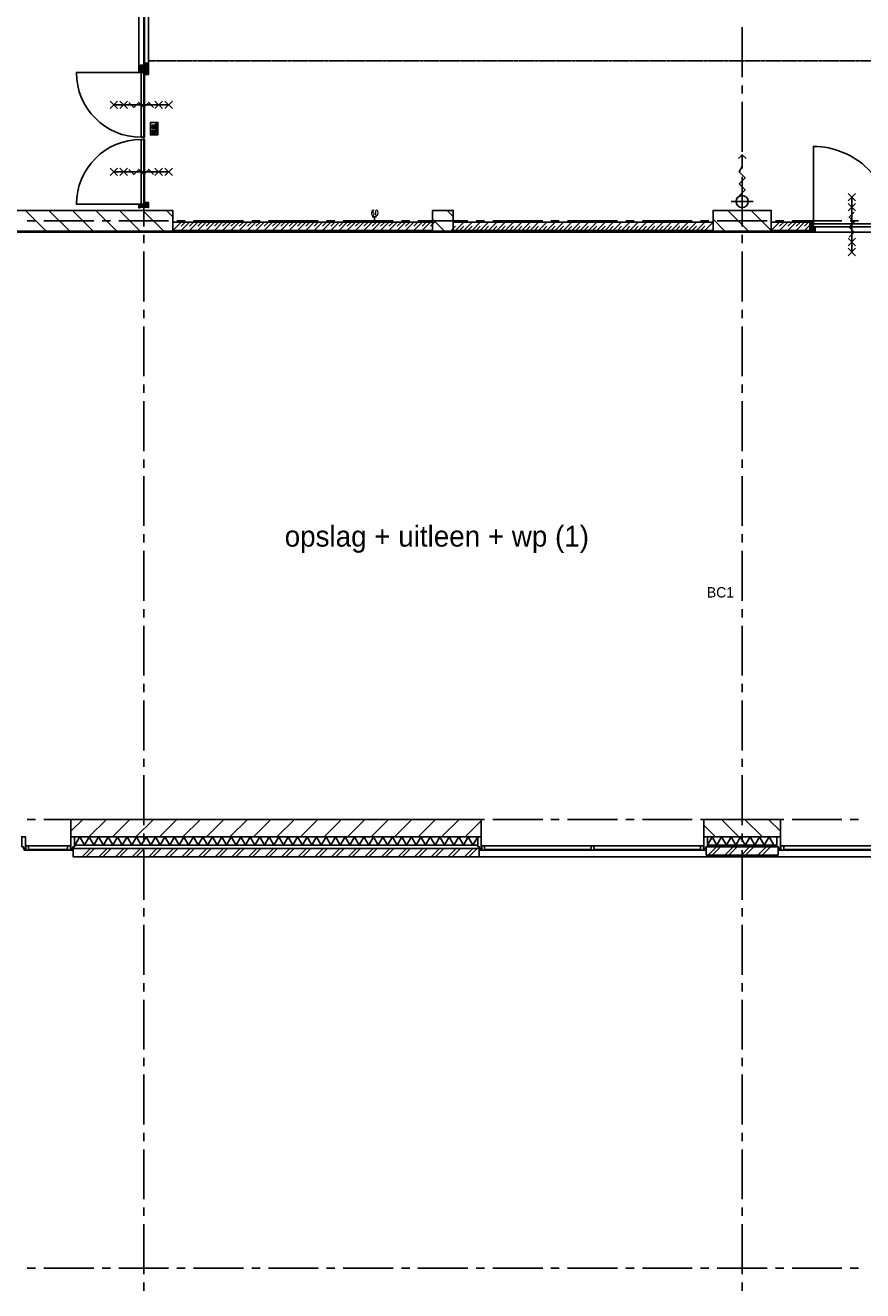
# Model space of a CAD drawing. Extents: x -66955 to 52345, y -20450 to 69550.
# Tile 4 of 94: x -49954 to -39880, y -5220 to 10002. Entities that reach past the tile are written whole.
import ezdxf
from ezdxf.enums import TextEntityAlignment as Align

# ---------------------------------------------------------------- set-up
doc = ezdxf.new("R2010")
doc.units = 0
doc.header["$MEASUREMENT"] = 0
doc.linetypes.add('DASHED', pattern=[0.75, 0.5, -0.25])
doc.linetypes.add('HIDDEN', pattern=[0.375, 0.25, -0.125])
for name, color, linetype in [('-01-', 7, 'CONTINUOUS'), ('BEGGR$--E5-', 7, 'CONTINUOUS'), ('BEGGR--21-', 7, 'CONTINUOUS'), ('BEGGR--22-', 7, 'CONTINUOUS'), ('BEGGR--31-', 7, 'CONTINUOUS'), ('BEGGR--32-', 7, 'CONTINUOUS'), ('BEGGR--E5-', 7, 'CONTINUOUS'), ('BEGGR--E6-', 7, 'CONTINUOUS'), ('STRAMIEN--E7-', 7, 'CONTINUOUS')]:
    doc.layers.add(name, color=color, linetype=linetype)
doc.styles.add('ROMANS', font='ROMANS', dxfattribs={"height": 0.2})
doc.styles.add('txt', font='TXT', dxfattribs={"height": 0.2})

# ---------------------------------------------------------------- blocks, each defined once
blk = doc.blocks.new('*O156')
at = {"layer": 'BEGGR--32-', "color": 7, "linetype": 'CONTINUOUS'}
for p, q in [((45, 285), (-45, 375)), ((45, 375), (-45, 285)), ((0, -330), (0, 330)), ((45, 165), (-45, 255)), ((45, 255), (-45, 165)), ((45, -255), (-45, -165)), ((45, -165), (-45, -255)), ((45, -375), (-45, -285)), ((45, -285), (-45, -375))]:
    blk.add_line(p, q, dxfattribs=at)
blk.add_lwpolyline([(-30, -150), (30, -90), (-30.02, -30), (30, 30), (-30, 90), (30, 150)], dxfattribs=at)
blk = doc.blocks.new('*O194')
at = {"layer": 'BEGGR--E6-', "color": 7, "linetype": 'CONTINUOUS'}
for p, q in [((-375, -45), (-285, 45)), ((-285, -45), (-375, 45)), ((-330, 0), (330, 0)), ((-255, -45), (-165, 45)), ((-165, -45), (-255, 45)), ((165, -45), (255, 45)), ((255, -45), (165, 45)), ((285, -45), (375, 45)), ((375, -45), (285, 45))]:
    blk.add_line(p, q, dxfattribs=at)
blk.add_lwpolyline([(-150, 30), (-90, -30), (-30, 30.02), (30, -30), (90, 30), (150, -30)], dxfattribs=at)
blk = doc.blocks.new('*O195')
at = {"layer": 'BEGGR--E6-', "color": 7, "linetype": 'CONTINUOUS'}
for p, q in [((-375, -45), (-285, 45)), ((-285, -45), (-375, 45)), ((-330, 0), (330, 0)), ((-255, -45), (-165, 45)), ((-165, -45), (-255, 45)), ((165, -45), (255, 45)), ((255, -45), (165, 45)), ((285, -45), (375, 45)), ((375, -45), (285, 45))]:
    blk.add_line(p, q, dxfattribs=at)
blk.add_lwpolyline([(-150, 30), (-90, -30), (-30, 30.02), (30, -30), (90, 30), (150, -30)], dxfattribs=at)
blk = doc.blocks.new('*O196')
at = {"layer": 'BEGGR--E6-', "color": 7, "linetype": 'CONTINUOUS'}
for points in [[(45, -75), (45, 75), (-45, 75), (-45, -74.99)], [(-26.74, 6.14), (3.58, 6.15), (11.97, 6.35), (18.01, 7), (21.25, 7.9), (24.32, 9.44), (27.04, 11.61), (29.2, 14.48), (30.62, 18.41), (31.08, 23.85), (30.66, 28.48), (29.36, 32.13), (27.36, 34.98), (24.73, 37.2), (21.49, 38.81), (17.59, 39.82), (11.86, 40.33), (3.13, 40.52), (-26.74, 40.52), (-26.74, 32.33), (4.72, 32.33), (14.38, 31.93), (17.06, 31.12), (19.27, 29.52), (20.77, 27.04), (21.28, 23.61), (20.74, 20.13), (19.14, 17.49), (16.7, 15.68), (13.54, 14.68), (4.04, 14.33), (-26.76, 14.33)], [(30, 48.7), (30, 56.88), (19.09, 56.88), (19.09, 48.7)], [(30, -52.77), (30, -44.59), (-7.3, -44.59), (30, -27.24), (30, -18.39), (-26.76, -18.39), (-26.74, -26.59), (11.12, -26.59), (-26.76, -44.2), (-26.76, -52.77)], [(30, -10.22), (30, -2.03), (19.09, -2.04), (19.09, -10.22)]]:
    blk.add_lwpolyline(points, close=True, dxfattribs=at)
blk = doc.blocks.new('*O197')
at = {"layer": 'BEGGR--31-', "color": 7, "linetype": 'CONTINUOUS'}
for points in [[(-1382, -53.5), (-1363, -53.5), (-1363, -75.5), (-1338, -75.5), (-1338, 66.5), (-1382, 66.5)], [(1382, -53.5), (1363, -53.5), (1363, -75.5), (1338, -75.5), (1338, 66.5), (1382, 66.5)], [(-1277, -92.5), (-1355, -92.5), (-1355, -87.5), (-1333, -87.5), (-1333, -42.5), (-1299, -42.5), (-1299, -87.5), (-1277, -87.5)], [(-1333, -83.5), (-1338, -83.5), (-1338, -53.5), (-1333, -53.5)], [(-1299, -42.5), (-1299, -87.5), (-17, -87.5), (-17, -42.5)], [(-39, -87.5), (-39, -92.5), (-1277, -92.5), (-1277, -87.5)], [(39, -92.5), (-39, -92.5), (-39, -87.5), (-17, -87.5), (-17, -42.5), (17, -42.5), (17, -87.5), (39, -87.5)], [(17, -87.5), (17, -42.5), (1299, -42.5), (1299, -87.5)], [(1277, -87.5), (1277, -92.5), (39, -92.5), (39, -87.5)], [(1277, -92.5), (1355, -92.5), (1355, -87.5), (1333, -87.5), (1333, -42.5), (1299, -42.5), (1299, -87.5), (1277, -87.5)], [(1333, -83.5), (1338, -83.5), (1338, -53.5), (1333, -53.5)]]:
    blk.add_lwpolyline(points, close=True, dxfattribs=at)
blk = doc.blocks.new('MERKHF')
at = {"layer": 'BEGGR--31-', "color": 7, "linetype": 'CONTINUOUS'}
blk.add_blockref('*O197', (-1382, -66.5), dxfattribs=at)
blk = doc.blocks.new('*O198')
at = {"layer": 'BEGGR--31-', "color": 7, "linetype": 'CONTINUOUS'}
for points in [[(-1382, -53.5), (-1363, -53.5), (-1363, -75.5), (-1338, -75.5), (-1338, 66.5), (-1382, 66.5)], [(1382, -53.5), (1363, -53.5), (1363, -75.5), (1338, -75.5), (1338, 66.5), (1382, 66.5)], [(-1277, -92.5), (-1355, -92.5), (-1355, -87.5), (-1333, -87.5), (-1333, -42.5), (-1299, -42.5), (-1299, -87.5), (-1277, -87.5)], [(-1333, -83.5), (-1338, -83.5), (-1338, -53.5), (-1333, -53.5)], [(-17, -87.5), (-17, -42.5), (-1299, -42.5), (-1299, -87.5)], [(-1277, -87.5), (-1277, -92.5), (-39, -92.5), (-39, -87.5)], [(-39, -92.5), (39, -92.5), (39, -87.5), (17, -87.5), (17, -42.5), (-17, -42.5), (-17, -87.5), (-39, -87.5)], [(1299, -42.5), (1299, -87.5), (17, -87.5), (17, -42.5)], [(39, -87.5), (39, -92.5), (1277, -92.5), (1277, -87.5)], [(1277, -92.5), (1355, -92.5), (1355, -87.5), (1333, -87.5), (1333, -42.5), (1299, -42.5), (1299, -87.5), (1277, -87.5)], [(1333, -83.5), (1338, -83.5), (1338, -53.5), (1333, -53.5)]]:
    blk.add_lwpolyline(points, close=True, dxfattribs=at)
blk = doc.blocks.new('MERKIF')
at = {"layer": 'BEGGR--31-', "color": 7, "linetype": 'CONTINUOUS'}
blk.add_blockref('*O198', (-1382, -66.5), dxfattribs=at)
blk = doc.blocks.new('*O201')
at = {"layer": 'BEGGR--31-', "color": 7, "linetype": 'CONTINUOUS'}
for points in [[(-317, -53.5), (-298, -53.5), (-298, -75.5), (-273, -75.5), (-273, 66.5), (-317, 66.5)], [(317, -53.5), (298, -53.5), (298, -75.5), (273, -75.5), (273, 66.5), (317, 66.5)], [(-212, -92.5), (-290, -92.5), (-290, -87.5), (-268, -87.5), (-268, -42.5), (-234, -42.5), (-234, -87.5), (-212, -87.5)], [(-268, -83.5), (-273, -83.5), (-273, -53.5), (-268, -53.5)], [(234, -42.5), (234, -87.5), (-234, -87.5), (-234, -42.5)], [(-212, -87.5), (-212, -92.5), (212, -92.5), (212, -87.5)], [(212, -92.5), (290, -92.5), (290, -87.5), (268, -87.5), (268, -42.5), (234, -42.5), (234, -87.5), (212, -87.5)], [(268, -83.5), (273, -83.5), (273, -53.5), (268, -53.5)]]:
    blk.add_lwpolyline(points, close=True, dxfattribs=at)
blk = doc.blocks.new('MERKOF')
at = {"layer": 'BEGGR--31-', "color": 7, "linetype": 'CONTINUOUS'}
blk.add_blockref('*O201', (-317, -66.5), dxfattribs=at)
blk = doc.blocks.new('*O205')
at = {"layer": 'BEGGR--E5-', "color": 7, "linetype": 'CONTINUOUS'}
for p, q in [((0, 347), (49, 301)), ((0, -347), (0, -83)), ((-132, -215), (132, -215))]:
    blk.add_line(p, q, dxfattribs=at)
for points in [[(-46, 301), (0, 347), (0, 208)], [(0, 208), (-36, 143), (36, 71), (-36, -1), (36, -73), (-36, -145)]]:
    blk.add_lwpolyline(points, dxfattribs=at)
blk.add_circle((0, -215), 72, dxfattribs=at)
blk = doc.blocks.new('*O293')
at = {"layer": 'BEGGR--32-', "color": 7, "linetype": 'CONTINUOUS'}
for p, q in [((348.66, 837), (319.51, 807.85)), ((334.52, 837), (319.51, 821.99)), ((320.37, 837), (319.51, 836.14)), ((319.51, 823.72), (348.23, 795)), ((319.51, 809.58), (328.09, 801)), ((320.37, 837), (362.37, 795)), ((353.8, 828), (326.8, 801)), ((334.52, 837), (376.52, 795)), ((367.94, 828), (335.51, 795.57)), ((348.66, 837), (349.51, 836.15)), ((382.08, 828), (349.08, 795)), ((357.66, 828), (415.66, 770)), ((396.23, 828), (363.23, 795)), ((371.8, 828), (429.8, 770)), ((419.37, 837), (377.37, 795)), ((385.94, 828), (433.51, 780.43)), ((433.51, 837), (386.51, 790)), ((433.51, 822.86), (386.51, 775.86)), ((386.51, 785.01), (401.52, 770)), ((386.51, 770.86), (387.37, 770)), ((433.51, 808.72), (394.79, 770)), ((400.08, 828), (433.51, 794.57)), ((405.23, 837), (403.51, 835.28)), ((405.23, 837), (433.51, 808.72)), ((433.51, 794.57), (408.94, 770)), ((419.37, 837), (433.51, 822.86)), ((433.51, 780.43), (423.08, 770)), ((319.51, -828.86), (353.37, -795)), ((319.51, -814.72), (333.23, -801)), ((334.52, -828), (319.51, -812.99)), ((329.37, -837), (319.51, -827.14)), ((348.66, -828), (321.66, -801)), ((325.52, -837), (329.51, -833.01)), ((334.52, -828), (367.52, -795)), ((335.51, -798.72), (339.23, -795)), ((362.8, -828), (335.51, -800.71)), ((376.94, -828), (343.94, -795)), ((348.66, -828), (381.66, -795)), ((391.08, -828), (358.08, -795)), ((362.8, -828), (420.8, -770)), ((405.23, -828), (372.23, -795)), ((376.94, -828), (433.51, -771.43)), ((419.37, -828), (386.37, -795)), ((386.51, -790.15), (406.66, -770)), ((386.51, -776.01), (392.52, -770)), ((433.51, -828), (386.51, -781)), ((433.51, -813.86), (389.65, -770)), ((391.08, -828), (433.51, -785.57)), ((433.51, -799.72), (403.79, -770)), ((405.23, -828), (433.51, -799.72)), ((433.51, -785.57), (417.94, -770)), ((419.37, -828), (433.51, -813.86)), ((433.51, -771.43), (432.08, -770))]:
    blk.add_line(p, q, dxfattribs=at)
for points in [[(346.51, 13, -0.41421356), (-433.49, 793), (346.51, 793), (346.51, 13)], [(346.51, -13, 0.41421356), (-433.49, -793), (346.51, -793), (346.51, -13)]]:
    blk.add_lwpolyline(points, format="xyb", dxfattribs=at)
for points in [[(433.51, 837), (433.51, 770), (386.51, 770), (386.51, 795), (335.51, 795), (335.51, 801), (319.51, 801), (319.51, 837), (349.51, 837), (349.51, 828), (403.51, 828), (403.51, 837)], [(433.51, 837), (433.51, 770), (386.51, 770), (386.51, 795), (335.51, 795), (335.51, 801), (319.51, 801), (319.51, 837), (349.51, 837), (349.51, 828), (403.51, 828), (403.51, 837)], [(384.51, 793), (384.51, 13), (346.51, 13), (346.51, 793)], [(384.51, -793), (384.51, -13), (346.51, -13), (346.51, -793)], [(433.51, -828), (433.51, -770), (386.51, -770), (386.51, -795), (335.51, -795), (335.51, -801), (319.51, -801), (319.51, -837), (329.51, -837), (329.51, -828), (403.51, -828), (403.51, -828)], [(433.51, -828), (433.51, -770), (386.51, -770), (386.51, -795), (335.51, -795), (335.51, -801), (319.51, -801), (319.51, -837), (329.51, -837), (329.51, -828), (403.51, -828), (403.51, -828)]]:
    blk.add_lwpolyline(points, close=True, dxfattribs=at)
for p in [(433.51, 837), (433.51, -828)]:
    blk.add_point(p, dxfattribs=at)
at = {"layer": 'BEGGR--32-', "color": 7, "linetype": 'CONTINUOUS', "style": 'txt'}
for p in [(357.51, 804), (357.51, -814)]:
    blk.add_text('67x114', height=10, dxfattribs=at).set_placement(p)
blk = doc.blocks.new('BI$NF')
at = {"layer": 'BEGGR--32-', "color": 7, "linetype": 'CONTINUOUS'}
blk.add_blockref('*O293', (-319.51, 837), dxfattribs=at)
blk = doc.blocks.new('*O294')
at = {"layer": 'BEGGR--32-', "color": 7, "linetype": 'CONTINUOUS'}
for p, q in [((-47.14, 1068), (-57, 1058.14)), ((-50.99, 1068), (-47, 1064.01)), ((-57, 1059.86), (-23.14, 1026)), ((-41.99, 1059), (-57, 1043.99)), ((-57, 1045.72), (-43.28, 1032)), ((-57, 1032), (-57, -1032)), ((-27.85, 1059), (-54.85, 1032)), ((-41.99, 1059), (-8.99, 1026)), ((-13.71, 1059), (-41, 1031.71)), ((-41, 1029.72), (-37.28, 1026)), ((0.43, 1059), (-32.57, 1026)), ((-27.85, 1059), (5.15, 1026)), ((14.57, 1059), (-18.43, 1026)), ((-13.71, 1059), (44.29, 1001)), ((28.72, 1059), (-4.28, 1026)), ((0.43, 1059), (57, 1002.43)), ((42.86, 1059), (9.86, 1026)), ((57, 1059), (10, 1012)), ((10, 1021.15), (30.15, 1001)), ((10, 1007.01), (16.01, 1001)), ((10, -1001), (10, 1001)), ((57, 1044.86), (13.14, 1001)), ((14.57, 1059), (57, 1016.57)), ((57, 1030.72), (27.28, 1001)), ((28.72, 1059), (57, 1030.72)), ((57, 1016.57), (41.43, 1001)), ((42.86, 1059), (57, 1044.86)), ((57, 1002.43), (55.57, 1001)), ((57, 1001), (57, -1001)), ((-57, -3.44), (-33.56, 20)), ((-57, 10.71), (-53.71, 14)), ((-24.57, -20), (-57, 12.43)), ((-53.42, -14), (-19.42, 20)), ((-10.43, -20), (-44.43, 14)), ((-41, -15.72), (-5.28, 20)), ((3.72, -20), (-36.28, 20)), ((-31.14, -20), (8.86, 20)), ((42.86, -45), (-22.14, 20)), ((-16.99, -20), (48.01, 45)), ((57, -45), (-8, 20)), ((-2.85, -20), (57, 39.85)), ((57, -30.86), (6.14, 20)), ((10, 21.14), (33.86, 45)), ((10, 35.28), (19.72, 45)), ((57, -2.57), (10, 44.43)), ((57, -16.72), (10, 30.28)), ((10, -21.29), (57, 25.71)), ((10, -35.43), (57, 11.57)), ((57, 11.57), (23.57, 45)), ((57, 25.71), (37.71, 45)), ((57, 39.85), (51.85, 45)), ((-44.71, -14), (-57, -1.71)), ((-38.71, -20), (-41, -17.71)), ((28.72, -45), (10, -26.28)), ((14.57, -45), (10, -40.43)), ((14.57, -45), (57, -2.57)), ((28.72, -45), (57, -16.72)), ((42.86, -45), (57, -30.86)), ((-57, -1054.72), (-28.28, -1026)), ((-57, -1040.58), (-48.42, -1032)), ((-27.85, -1068), (-57, -1038.85)), ((-41.99, -1068), (-57, -1052.99)), ((-56.14, -1068), (-14.14, -1026)), ((-22.71, -1059), (-49.71, -1032)), ((-41.99, -1068), (0.01, -1026)), ((-8.57, -1059), (-41, -1026.57)), ((5.57, -1059), (-27.43, -1026)), ((-18.85, -1059), (39.15, -1001)), ((19.72, -1059), (-13.28, -1026)), ((-4.71, -1059), (53.29, -1001)), ((42.86, -1068), (0.86, -1026)), ((9.43, -1059), (57, -1011.43)), ((10, -1016.01), (25.01, -1001)), ((10, -1001.86), (10.86, -1001)), ((57, -1053.86), (10, -1006.86)), ((57, -1068), (10, -1021)), ((57, -1039.72), (18.28, -1001)), ((23.57, -1059), (57, -1025.57)), ((28.72, -1068), (57, -1039.72)), ((57, -1025.57), (32.43, -1001)), ((42.86, -1068), (57, -1053.86)), ((57, -1011.43), (46.57, -1001)), ((-56.14, -1068), (-57, -1067.14)), ((-27.85, -1068), (-27, -1067.15)), ((28.72, -1068), (27, -1066.28))]:
    blk.add_line(p, q, dxfattribs=at)
for points in [[(57, 1059), (57, 1001), (10, 1001), (10, 1026), (-41, 1026), (-41, 1032), (-57, 1032), (-57, 1068), (-47, 1068), (-47, 1059), (27, 1059), (27, 1059)], [(57, 1059), (57, 1001), (10, 1001), (10, 1026), (-41, 1026), (-41, 1032), (-57, 1032), (-57, 1068), (-47, 1068), (-47, 1059), (27, 1059), (27, 1059)], [(57, -45), (57, 45), (10, 45), (10, 20), (-41, 20), (-41, 14), (-57, 14), (-57, -14), (-41, -14), (-41, -20), (10, -20), (10, -45)], [(57, -1068), (57, -1001), (10, -1001), (10, -1026), (-41, -1026), (-41, -1032), (-57, -1032), (-57, -1068), (-27, -1068), (-27, -1059), (27, -1059), (27, -1068)], [(57, -1068), (57, -1001), (10, -1001), (10, -1026), (-41, -1026), (-41, -1032), (-57, -1032), (-57, -1068), (-27, -1068), (-27, -1059), (27, -1059), (27, -1068)]]:
    blk.add_lwpolyline(points, close=True, dxfattribs=at)
for p in [(57, 1059), (57, -45), (57, -1068)]:
    blk.add_point(p, dxfattribs=at)
at = {"layer": 'BEGGR--32-', "color": 7, "linetype": 'CONTINUOUS', "style": 'txt'}
for p in [(24.99, 1045), (24.99, -1035)]:
    blk.add_text('67x114', height=10, rotation=180, dxfattribs=at).set_placement(p)
blk = doc.blocks.new('BI$NNF')
at = {"layer": 'BEGGR--32-', "color": 7, "linetype": 'CONTINUOUS'}
blk.add_blockref('*O294', (57, 1068), dxfattribs=at)
blk = doc.blocks.new('*O341')
at = {"layer": 'BEGGR--32-', "color": 7, "linetype": 'CONTINUOUS'}
for p, q in [((-42.86, 33.5), (-57, 19.36)), ((-28.72, 33.5), (-57, 5.22)), ((-57, 33.5), (-10, -13.5)), ((-23.57, 24.5), (-57, -8.93)), ((-9.43, 24.5), (-57, -23.07)), ((-57, 19.36), (-10, -27.64)), ((-57, 5.22), (-18.28, -33.5)), ((4.71, 24.5), (-53.29, -33.5)), ((-42.86, 33.5), (-0.86, -8.5)), ((18.85, 24.5), (-39.15, -33.5)), ((-28.72, 33.5), (-27, 31.78)), ((-19.72, 24.5), (13.28, -8.5)), ((-5.57, 24.5), (27.43, -8.5)), ((41.99, 33.5), (-0.01, -8.5)), ((8.57, 24.5), (41, -7.93)), ((56.14, 33.5), (14.14, -8.5)), ((22.71, 24.5), (49.71, -2.5)), ((27.85, 33.5), (27, 32.65)), ((27.85, 33.5), (57, 4.35)), ((57, 20.22), (28.28, -8.5)), ((41.99, 33.5), (57, 18.49)), ((57, 6.08), (48.42, -2.5)), ((56.14, 33.5), (57, 32.64)), ((-57, -8.93), (-32.43, -33.5)), ((-57, -23.07), (-46.57, -33.5)), ((-10, -18.49), (-25.01, -33.5)), ((-10, -32.64), (-10.86, -33.5))]:
    blk.add_line(p, q, dxfattribs=at)
blk.add_lwpolyline([(-57, 33.5), (-57, -33.5), (-10, -33.5), (-10, -8.5), (41, -8.5), (41, -2.5), (57, -2.5), (57, 33.5), (27, 33.5), (27, 24.5), (-27, 24.5), (-27, 33.5)], close=True, dxfattribs=at)
blk.add_lwpolyline([(-57, 33.5), (-57, -33.5), (-10, -33.5), (-10, -8.5), (41, -8.5), (41, -2.5), (57, -2.5), (57, 33.5), (27, 33.5), (27, 24.5), (-27, 24.5), (-27, 33.5)], close=True, dxfattribs=at)
blk.add_point((-57, 33.5), dxfattribs=at)
at = {"layer": 'BEGGR--32-', "color": 7, "linetype": 'CONTINUOUS', "extrusion": (0, 0, -1), "style": 'txt'}
blk.add_text('67x114', height=10, dxfattribs=at).set_placement((-19, 0.5))
blk = doc.blocks.new('*O342')
at = {"layer": 'BEGGR--32-', "color": 7, "linetype": 'CONTINUOUS'}
for p, q in [((-57, 23.07), (-46.57, 33.5)), ((-57, 8.93), (-32.43, 33.5)), ((-57, -5.22), (-18.28, 33.5)), ((-57, -19.36), (-10, 27.64)), ((-9.43, -24.5), (-57, 23.07)), ((-57, -33.5), (-10, 13.5)), ((-23.57, -24.5), (-57, 8.93)), ((4.71, -24.5), (-53.29, 33.5)), ((-42.86, -33.5), (-0.86, 8.5)), ((18.85, -24.5), (-39.15, 33.5)), ((-10, 18.49), (-25.01, 33.5)), ((-19.72, -24.5), (13.28, 8.5)), ((-10, 32.64), (-10.86, 33.5)), ((-5.57, -24.5), (27.43, 8.5)), ((41.99, -33.5), (-0.01, 8.5)), ((8.57, -24.5), (41, 7.93)), ((56.14, -33.5), (14.14, 8.5)), ((22.71, -24.5), (49.71, 2.5)), ((57, -20.22), (28.28, 8.5)), ((57, -6.08), (48.42, 2.5)), ((-28.72, -33.5), (-57, -5.22)), ((-42.86, -33.5), (-57, -19.36)), ((-28.72, -33.5), (-27, -31.78)), ((27.85, -33.5), (27, -32.65)), ((27.85, -33.5), (57, -4.35)), ((41.99, -33.5), (57, -18.49)), ((56.14, -33.5), (57, -32.64))]:
    blk.add_line(p, q, dxfattribs=at)
blk.add_lwpolyline([(-57, -33.5), (-57, 33.5), (-10, 33.5), (-10, 8.5), (41, 8.5), (41, 2.5), (57, 2.5), (57, -33.5), (27, -33.5), (27, -24.5), (-27, -24.5), (-27, -33.5)], close=True, dxfattribs=at)
blk.add_lwpolyline([(-57, -33.5), (-57, 33.5), (-10, 33.5), (-10, 8.5), (41, 8.5), (41, 2.5), (57, 2.5), (57, -33.5), (27, -33.5), (27, -24.5), (-27, -24.5), (-27, -33.5)], close=True, dxfattribs=at)
blk.add_point((-57, -33.5), dxfattribs=at)
at = {"layer": 'BEGGR--32-', "color": 7, "linetype": 'CONTINUOUS', "extrusion": (0, 0, -1), "style": 'txt'}
blk.add_text('67x114', height=10, dxfattribs=at).set_placement((-19, -10.5))
blk = doc.blocks.new('*O340')
at = {"layer": 'BEGGR--32-', "color": 7, "linetype": 'CONTINUOUS'}
for points in [[(-460, 943), (-460, 13), (-422, 13), (-422, 943)], [(-460, -943), (-460, -13), (-422, -13), (-422, -943)]]:
    blk.add_lwpolyline(points, close=True, dxfattribs=at)
for points in [[(-422, 13, 0.414214), (508, 943), (-422, 943), (-422, 13)], [(-422, -13, -0.414214), (508, -943), (-422, -943), (-422, -13)]]:
    blk.add_lwpolyline(points, format="xyb", dxfattribs=at)
for name, p in [('*O341', (-452, 954)), ('*O342', (-452, -954))]:
    blk.add_blockref(name, p, dxfattribs=at)
blk = doc.blocks.new('BI$DF')
at = {"layer": 'BEGGR--32-', "color": 7, "linetype": 'CONTINUOUS'}
blk.add_blockref('*O340', (508.5, -987), dxfattribs=at)

msp = doc.modelspace()

# ---------------------------------------------------------------- linework, layer by layer
at = {"layer": 'BEGGR$--E5-', "color": 1, "linetype": 'DASHED'}
msp.add_lwpolyline([(-48530, 11634.04), (-48530, 7775), (-53330, 7775)], dxfattribs=at)
at = {"layer": 'BEGGR--21-', "color": 7, "linetype": 'CONTINUOUS'}
for p, q in [((-49703.16, 7525), (-49953.16, 7775)), ((-49420.31, 7525), (-49670.31, 7775)), ((-49137.47, 7525), (-49387.47, 7775)), ((-48854.63, 7525), (-49104.63, 7775)), ((-48571.79, 7525), (-48821.79, 7775)), ((-48288.94, 7525), (-48538.94, 7775)), ((-48180, 7698.9), (-48256.1, 7775)), ((-44805, 7701), (-44879, 7775)), ((-41254, 7525), (-41504, 7775)), ((-40980, 7533.84), (-41221.16, 7775)), ((-44911.84, 7525), (-45055, 7668.16)), ((-41536.84, 7525), (-41680, 7668.16)), ((-49261.84, 450), (-49405, 306.84)), ((-48979, 450), (-49189, 240)), ((-48696.16, 450), (-48906.16, 240)), ((-48413.31, 450), (-48623.31, 240)), ((-48130.47, 450), (-48340.47, 240)), ((-47847.63, 450), (-48057.63, 240)), ((-47564.79, 450), (-47774.79, 240)), ((-47281.94, 450), (-47491.94, 240)), ((-46999.1, 450), (-47209.1, 240)), ((-46716.26, 450), (-46926.26, 240)), ((-46433.42, 450), (-46643.42, 240)), ((-46150.57, 450), (-46360.57, 240)), ((-45867.73, 450), (-46077.73, 240)), ((-45584.89, 450), (-45794.89, 240)), ((-45302.04, 450), (-45512.04, 240)), ((-45019.2, 450), (-45229.2, 240)), ((-44736.36, 450), (-44946.36, 240)), ((-44470, 433.52), (-44663.52, 240)), ((-41790, 378.31), (-41651.69, 240)), ((-41578.84, 450), (-41368.84, 240)), ((-41296, 450), (-41086, 240)), ((-41013.16, 450), (-40870, 306.84)), ((-41748, 240), (-40912, 240)), ((-41748, 140), (-41748, 240)), ((-40912, 140), (-40912, 240)), ((-44495, 0), (-9222.21, 0)), ((-41765, 120), (-40895, 120)), ((-41765, 20), (-41765, 120)), ((-41765, 20), (-40895, 20)), ((-41748, 140), (-40912, 140)), ((-41740, 20), (-41640, 120)), ((-41690, 20), (-41590, 120)), ((-41540, 20), (-41440, 120)), ((-41490, 20), (-41390, 120)), ((-41340, 20), (-41240, 120)), ((-41290, 20), (-41190, 120)), ((-41140, 20), (-41040, 120)), ((-41090, 20), (-40990, 120)), ((-40895, 20), (-40895, 120))]:
    msp.add_line(p, q, dxfattribs=at)
for points in [[(-50412, 7525), (-48180, 7525), (-48180, 7775), (-50412, 7775)], [(-45055, 7525), (-44805, 7525), (-44805, 7775), (-45055, 7775)], [(-41680, 7525), (-40980, 7525), (-40980, 7775), (-41680, 7775)], [(-49405, 450), (-44470, 450), (-44470, 240), (-49405, 240)], [(-40870, 450), (-41790, 450), (-41790, 240), (-40870, 240)]]:
    msp.add_lwpolyline(points, close=True, dxfattribs=at)
for points in [[(-41748, 140), (-41691, 240), (-41634, 140)], [(-41634, 140), (-41577, 240), (-41520, 140)], [(-41520, 140), (-41463, 240), (-41406, 140)], [(-41406, 140), (-41349, 240), (-41292, 140)], [(-41292, 140), (-41235, 240), (-41178, 140)], [(-41178, 140), (-41121, 240), (-41064, 140)], [(-41064, 140), (-41007, 240), (-40950, 140)]]:
    msp.add_lwpolyline(points, dxfattribs=at)
at = {"layer": 'BEGGR--22-', "color": 7, "linetype": 'CONTINUOUS'}
for p, q in [((-48080, 7635), (-48180, 7535)), ((-48180, 7635), (-45055, 7635)), ((-48180, 7535), (-48180, 7635)), ((-48030, 7635), (-48080, 7585)), ((-47980, 7635), (-48080, 7535)), ((-47930, 7635), (-47980, 7585)), ((-47880, 7635), (-47980, 7535)), ((-47830, 7635), (-47880, 7585)), ((-47780, 7635), (-47880, 7535)), ((-47730, 7635), (-47780, 7585)), ((-47680, 7635), (-47780, 7535)), ((-47630, 7635), (-47680, 7585)), ((-47580, 7635), (-47680, 7535)), ((-47530, 7635), (-47580, 7585)), ((-47480, 7635), (-47580, 7535)), ((-47430, 7635), (-47480, 7585)), ((-47380, 7635), (-47480, 7535)), ((-47330, 7635), (-47380, 7585)), ((-47280, 7635), (-47380, 7535)), ((-47230, 7635), (-47280, 7585)), ((-47180, 7635), (-47280, 7535)), ((-47130, 7635), (-47180, 7585)), ((-47080, 7635), (-47180, 7535)), ((-47030, 7635), (-47080, 7585)), ((-46980, 7635), (-47080, 7535)), ((-46930, 7635), (-46980, 7585)), ((-46880, 7635), (-46980, 7535)), ((-46830, 7635), (-46880, 7585)), ((-46780, 7635), (-46880, 7535)), ((-46730, 7635), (-46780, 7585)), ((-46680, 7635), (-46780, 7535)), ((-46630, 7635), (-46680, 7585)), ((-46580, 7635), (-46680, 7535)), ((-46530, 7635), (-46580, 7585)), ((-46480, 7635), (-46580, 7535)), ((-46430, 7635), (-46480, 7585)), ((-46380, 7635), (-46480, 7535)), ((-46330, 7635), (-46380, 7585)), ((-46280, 7635), (-46380, 7535)), ((-46230, 7635), (-46280, 7585)), ((-46180, 7635), (-46280, 7535)), ((-46130, 7635), (-46180, 7585)), ((-46080, 7635), (-46180, 7535)), ((-46030, 7635), (-46080, 7585)), ((-45980, 7635), (-46080, 7535)), ((-45930, 7635), (-45980, 7585)), ((-45880, 7635), (-45980, 7535)), ((-45830, 7635), (-45880, 7585)), ((-45780, 7635), (-45880, 7535)), ((-45730, 7635), (-45780, 7585)), ((-45680, 7635), (-45780, 7535)), ((-45630, 7635), (-45680, 7585)), ((-45580, 7635), (-45680, 7535)), ((-45530, 7635), (-45580, 7585)), ((-45480, 7635), (-45580, 7535)), ((-45430, 7635), (-45480, 7585)), ((-45380, 7635), (-45480, 7535)), ((-45330, 7635), (-45380, 7585)), ((-45280, 7635), (-45380, 7535)), ((-45230, 7635), (-45280, 7585)), ((-45180, 7635), (-45280, 7535)), ((-45130, 7635), (-45180, 7585)), ((-45080, 7635), (-45180, 7535)), ((-45030, 7635), (-45080, 7585)), ((-45055, 7535), (-45055, 7635)), ((-41680, 7635), (-44805, 7635)), ((-44805, 7635), (-44805, 7535)), ((-44780, 7535), (-44680, 7635)), ((-44680, 7535), (-44580, 7635)), ((-44580, 7535), (-44480, 7635)), ((-44480, 7535), (-44380, 7635)), ((-44380, 7535), (-44280, 7635)), ((-44280, 7535), (-44180, 7635)), ((-44180, 7535), (-44080, 7635)), ((-44080, 7535), (-43980, 7635)), ((-43980, 7535), (-43880, 7635)), ((-43880, 7535), (-43780, 7635)), ((-43780, 7535), (-43680, 7635)), ((-43680, 7535), (-43580, 7635)), ((-43580, 7535), (-43480, 7635)), ((-43480, 7535), (-43380, 7635)), ((-43380, 7535), (-43280, 7635)), ((-43280, 7535), (-43180, 7635)), ((-43180, 7535), (-43080, 7635)), ((-43080, 7535), (-42980, 7635)), ((-42980, 7535), (-42880, 7635)), ((-42880, 7535), (-42780, 7635)), ((-42780, 7535), (-42680, 7635)), ((-42680, 7535), (-42580, 7635)), ((-42580, 7535), (-42480, 7635)), ((-42480, 7535), (-42380, 7635)), ((-42380, 7535), (-42280, 7635)), ((-42280, 7535), (-42180, 7635)), ((-42180, 7535), (-42080, 7635)), ((-42080, 7535), (-41980, 7635)), ((-41980, 7535), (-41880, 7635)), ((-41880, 7535), (-41780, 7635)), ((-41780, 7535), (-41680, 7635)), ((-41680, 7635), (-41680, 7535)), ((-40880, 7635), (-40980, 7535)), ((-40980, 7635), (-40517, 7635)), ((-40980, 7535), (-40980, 7635)), ((-40830, 7635), (-40880, 7585)), ((-40780, 7635), (-40880, 7535)), ((-40730, 7635), (-40780, 7585)), ((-40680, 7635), (-40780, 7535)), ((-40630, 7635), (-40680, 7585)), ((-40580, 7635), (-40680, 7535)), ((-40530, 7635), (-40580, 7585)), ((-40517, 7535), (-40517, 7635)), ((-48180, 7535), (-45055, 7535)), ((-44830, 7535), (-44780, 7585)), ((-41680, 7535), (-44805, 7535)), ((-44730, 7535), (-44680, 7585)), ((-44630, 7535), (-44580, 7585)), ((-44530, 7535), (-44480, 7585)), ((-44430, 7535), (-44380, 7585)), ((-44330, 7535), (-44280, 7585)), ((-44230, 7535), (-44180, 7585)), ((-44130, 7535), (-44080, 7585)), ((-44030, 7535), (-43980, 7585)), ((-43930, 7535), (-43880, 7585)), ((-43830, 7535), (-43780, 7585)), ((-43730, 7535), (-43680, 7585)), ((-43630, 7535), (-43580, 7585)), ((-43530, 7535), (-43480, 7585)), ((-43430, 7535), (-43380, 7585)), ((-43330, 7535), (-43280, 7585)), ((-43230, 7535), (-43180, 7585)), ((-43130, 7535), (-43080, 7585)), ((-43030, 7535), (-42980, 7585)), ((-42930, 7535), (-42880, 7585)), ((-42830, 7535), (-42780, 7585)), ((-42730, 7535), (-42680, 7585)), ((-42630, 7535), (-42580, 7585)), ((-42530, 7535), (-42480, 7585)), ((-42430, 7535), (-42380, 7585)), ((-42330, 7535), (-42280, 7585)), ((-42230, 7535), (-42180, 7585)), ((-42130, 7535), (-42080, 7585)), ((-42030, 7535), (-41980, 7585)), ((-41930, 7535), (-41880, 7585)), ((-41830, 7535), (-41780, 7585)), ((-40980, 7535), (-40517, 7535)), ((-40517, 7598), (-40580, 7535)), ((-44511.94, 240), (-49362.72, 240)), ((-49362.72, 240), (-49362.72, 140)), ((-44511.94, 240), (-44511.94, 140)), ((-44495, 100), (-49380, 100)), ((-49380, 100), (-49380, 0)), ((-44495, 0), (-49380, 0)), ((-44511.94, 140), (-49362.72, 140)), ((-49170, 100), (-49270, 0)), ((-49120, 100), (-49220, 0)), ((-48970, 100), (-49070, 0)), ((-48920, 100), (-49020, 0)), ((-48770, 100), (-48870, 0)), ((-48720, 100), (-48820, 0)), ((-48570, 100), (-48670, 0)), ((-48520, 100), (-48620, 0)), ((-48370, 100), (-48470, 0)), ((-48320, 100), (-48420, 0)), ((-48170, 100), (-48270, 0)), ((-48120, 100), (-48220, 0)), ((-47970, 100), (-48070, 0)), ((-47920, 100), (-48020, 0)), ((-47770, 100), (-47870, 0)), ((-47720, 100), (-47820, 0)), ((-47570, 100), (-47670, 0)), ((-47520, 100), (-47620, 0)), ((-47370, 100), (-47470, 0)), ((-47320, 100), (-47420, 0)), ((-47170, 100), (-47270, 0)), ((-47120, 100), (-47220, 0)), ((-46970, 100), (-47070, 0)), ((-46920, 100), (-47020, 0)), ((-46770, 100), (-46870, 0)), ((-46720, 100), (-46820, 0)), ((-46570, 100), (-46670, 0)), ((-46520, 100), (-46620, 0)), ((-46370, 100), (-46470, 0)), ((-46320, 100), (-46420, 0)), ((-46170, 100), (-46270, 0)), ((-46120, 100), (-46220, 0)), ((-45970, 100), (-46070, 0)), ((-45920, 100), (-46020, 0)), ((-45770, 100), (-45870, 0)), ((-45720, 100), (-45820, 0)), ((-45570, 100), (-45670, 0)), ((-45520, 100), (-45620, 0)), ((-45370, 100), (-45470, 0)), ((-45320, 100), (-45420, 0)), ((-45170, 100), (-45270, 0)), ((-45120, 100), (-45220, 0)), ((-44970, 100), (-45070, 0)), ((-44920, 100), (-45020, 0)), ((-44770, 100), (-44870, 0)), ((-44720, 100), (-44820, 0)), ((-44570, 100), (-44670, 0)), ((-44520, 100), (-44620, 0)), ((-44495, 100), (-44495, 0))]:
    msp.add_line(p, q, dxfattribs=at)
at = {"layer": 'BEGGR--22-', "color": 7, "linetype": 'HIDDEN'}
msp.add_lwpolyline([(-369.8, 11635), (-368.29, 9574), (-48473, 9574)], dxfattribs=at)
at = {"layer": 'BEGGR--22-', "color": 7, "linetype": 'CONTINUOUS'}
for points in [[(-49299.94, 240), (-49356.94, 140), (-49362.94, 150)], [(-49185.94, 240), (-49242.94, 140), (-49299.94, 240)], [(-49071.94, 240), (-49128.94, 140), (-49185.94, 240)], [(-48957.94, 240), (-49014.94, 140), (-49071.94, 240)], [(-48843.94, 240), (-48900.94, 140), (-48957.94, 240)], [(-48729.94, 240), (-48786.94, 140), (-48843.94, 240)], [(-48615.94, 240), (-48672.94, 140), (-48729.94, 240)], [(-48501.94, 240), (-48558.94, 140), (-48615.94, 240)], [(-48387.94, 240), (-48444.94, 140), (-48501.94, 240)], [(-48273.94, 240), (-48330.94, 140), (-48387.94, 240)], [(-48159.94, 240), (-48216.94, 140), (-48273.94, 240)], [(-48045.94, 240), (-48102.94, 140), (-48159.94, 240)], [(-47931.94, 240), (-47988.94, 140), (-48045.94, 240)], [(-47817.94, 240), (-47874.94, 140), (-47931.94, 240)], [(-47703.94, 240), (-47760.94, 140), (-47817.94, 240)], [(-47589.94, 240), (-47646.94, 140), (-47703.94, 240)], [(-47475.94, 240), (-47532.94, 140), (-47589.94, 240)], [(-47361.94, 240), (-47418.94, 140), (-47475.94, 240)], [(-47247.94, 240), (-47304.94, 140), (-47361.94, 240)], [(-47133.94, 240), (-47190.94, 140), (-47247.94, 240)], [(-47019.94, 240), (-47076.94, 140), (-47133.94, 240)], [(-46905.94, 240), (-46962.94, 140), (-47019.94, 240)], [(-46791.94, 240), (-46848.94, 140), (-46905.94, 240)], [(-46677.94, 240), (-46734.94, 140), (-46791.94, 240)], [(-46563.94, 240), (-46620.94, 140), (-46677.94, 240)], [(-46449.94, 240), (-46506.94, 140), (-46563.94, 240)], [(-46335.94, 240), (-46392.94, 140), (-46449.94, 240)], [(-46221.94, 240), (-46278.94, 140), (-46335.94, 240)], [(-46107.94, 240), (-46164.94, 140), (-46221.94, 240)], [(-45993.94, 240), (-46050.94, 140), (-46107.94, 240)], [(-45879.94, 240), (-45936.94, 140), (-45993.94, 240)], [(-45765.94, 240), (-45822.94, 140), (-45879.94, 240)], [(-45651.94, 240), (-45708.94, 140), (-45765.94, 240)], [(-45537.94, 240), (-45594.94, 140), (-45651.94, 240)], [(-45423.94, 240), (-45480.94, 140), (-45537.94, 240)], [(-45309.94, 240), (-45366.94, 140), (-45423.94, 240)], [(-45195.94, 240), (-45252.94, 140), (-45309.94, 240)], [(-45081.94, 240), (-45138.94, 140), (-45195.94, 240)], [(-44967.94, 240), (-45024.94, 140), (-45081.94, 240)], [(-44853.94, 240), (-44910.94, 140), (-44967.94, 240)], [(-44739.94, 240), (-44796.94, 140), (-44853.94, 240)], [(-44625.94, 240), (-44682.94, 140), (-44739.94, 240)], [(-44511.94, 240), (-44568.94, 140), (-44625.94, 240)]]:
    msp.add_lwpolyline(points, dxfattribs=at)
at = {"layer": 'BEGGR--E5-', "color": 1, "linetype": 'CONTINUOUS'}
for p, q in [((-45780, 7700), (-45730, 7700)), ((-45755, 7650), (-45755, 7700))]:
    msp.add_line(p, q, dxfattribs=at)
at = {"layer": 'BEGGR--E5-', "color": 1, "linetype": 'DASHED'}
msp.add_lwpolyline([(-540, 450), (-540, 7765), (-1620, 7765), (-1620, 4505), (-8915, 4505), (-8915, 7515), (-30470, 7515), (-30470, 7515), (-38543, 7515), (-53330, 7515)], dxfattribs=at)
at = {"layer": 'STRAMIEN--E7-', "color": 1, "linetype": 'CONTINUOUS'}
for p, q in [((-48530, 9680), (-48530, 9980)), ((-41330, 9680), (-41330, 9980)), ((-48530, 9380), (-48530, 9680)), ((-41330, 9380), (-41330, 9680)), ((-48530, 9180), (-48530, 9280)), ((-41330, 9180), (-41330, 9280)), ((-48530, 8780), (-48530, 9080)), ((-41330, 8780), (-41330, 9080)), ((-48530, 8480), (-48530, 8780)), ((-41330, 8480), (-41330, 8780)), ((-48530, 8280), (-48530, 8380)), ((-41330, 8280), (-41330, 8380)), ((-48530, 7880), (-48530, 8180)), ((-41330, 7880), (-41330, 8180)), ((-48530, 7580), (-48530, 7880)), ((-41330, 7580), (-41330, 7880)), ((-49830, 7650), (-49930, 7650)), ((-49430, 7650), (-49730, 7650)), ((-49130, 7650), (-49430, 7650)), ((-48930, 7650), (-49030, 7650)), ((-48530, 7650), (-48830, 7650)), ((-48230, 7650), (-48530, 7650)), ((-48030, 7650), (-48130, 7650)), ((-47630, 7650), (-47930, 7650)), ((-47330, 7650), (-47630, 7650)), ((-47130, 7650), (-47230, 7650)), ((-46730, 7650), (-47030, 7650)), ((-46430, 7650), (-46730, 7650)), ((-46230, 7650), (-46330, 7650)), ((-45830, 7650), (-46130, 7650)), ((-45530, 7650), (-45830, 7650)), ((-45330, 7650), (-45430, 7650)), ((-44930, 7650), (-45230, 7650)), ((-44630, 7650), (-44930, 7650)), ((-44430, 7650), (-44530, 7650)), ((-44030, 7650), (-44330, 7650)), ((-43730, 7650), (-44030, 7650)), ((-43530, 7650), (-43630, 7650)), ((-43130, 7650), (-43430, 7650)), ((-42830, 7650), (-43130, 7650)), ((-42630, 7650), (-42730, 7650)), ((-42230, 7650), (-42530, 7650)), ((-41930, 7650), (-42230, 7650)), ((-41730, 7650), (-41830, 7650)), ((-41330, 7650), (-41630, 7650)), ((-41030, 7650), (-41330, 7650)), ((-40830, 7650), (-40930, 7650)), ((-40430, 7650), (-40730, 7650)), ((-40130, 7650), (-40430, 7650)), ((-39930, 7650), (-40030, 7650)), ((-48530, 7380), (-48530, 7480)), ((-41330, 7380), (-41330, 7480)), ((-48530, 6980), (-48530, 7280)), ((-41330, 6980), (-41330, 7280)), ((-48530, 6680), (-48530, 6980)), ((-41330, 6680), (-41330, 6980)), ((-48530, 6480), (-48530, 6580)), ((-41330, 6480), (-41330, 6580)), ((-48530, 6080), (-48530, 6380)), ((-41330, 6080), (-41330, 6380)), ((-48530, 5780), (-48530, 6080)), ((-41330, 5780), (-41330, 6080)), ((-48530, 5580), (-48530, 5680)), ((-41330, 5580), (-41330, 5680)), ((-48530, 5180), (-48530, 5480)), ((-41330, 5180), (-41330, 5480)), ((-48530, 4880), (-48530, 5180)), ((-41330, 4880), (-41330, 5180)), ((-48530, 4680), (-48530, 4780)), ((-41330, 4680), (-41330, 4780)), ((-48530, 4280), (-48530, 4580)), ((-41330, 4280), (-41330, 4580)), ((-48530, 3980), (-48530, 4280)), ((-41330, 3980), (-41330, 4280)), ((-48530, 3780), (-48530, 3880)), ((-41330, 3780), (-41330, 3880)), ((-48530, 3380), (-48530, 3680)), ((-41330, 3380), (-41330, 3680)), ((-48530, 3080), (-48530, 3380)), ((-41330, 3080), (-41330, 3380)), ((-48530, 2880), (-48530, 2980)), ((-41330, 2880), (-41330, 2980)), ((-48530, 2480), (-48530, 2780)), ((-41330, 2480), (-41330, 2780)), ((-48530, 2180), (-48530, 2480)), ((-41330, 2180), (-41330, 2480)), ((-48530, 1980), (-48530, 2080)), ((-41330, 1980), (-41330, 2080)), ((-48530, 1580), (-48530, 1880)), ((-41330, 1580), (-41330, 1880)), ((-48530, 1280), (-48530, 1580)), ((-41330, 1280), (-41330, 1580)), ((-48530, 1080), (-48530, 1180)), ((-41330, 1080), (-41330, 1180)), ((-48530, 680), (-48530, 980)), ((-41330, 680), (-41330, 980)), ((-48530, 380), (-48530, 680)), ((-41330, 380), (-41330, 680)), ((-49830, 450), (-49930, 450)), ((-49430, 450), (-49730, 450)), ((-49130, 450), (-49430, 450)), ((-48930, 450), (-49030, 450)), ((-48530, 450), (-48830, 450)), ((-48230, 450), (-48530, 450)), ((-48030, 450), (-48130, 450)), ((-47630, 450), (-47930, 450)), ((-47330, 450), (-47630, 450)), ((-47130, 450), (-47230, 450)), ((-46730, 450), (-47030, 450)), ((-46430, 450), (-46730, 450)), ((-46230, 450), (-46330, 450)), ((-45830, 450), (-46130, 450)), ((-45530, 450), (-45830, 450)), ((-45330, 450), (-45430, 450)), ((-44930, 450), (-45230, 450)), ((-44630, 450), (-44930, 450)), ((-44430, 450), (-44530, 450)), ((-44030, 450), (-44330, 450)), ((-43730, 450), (-44030, 450)), ((-43530, 450), (-43630, 450)), ((-43130, 450), (-43430, 450)), ((-42830, 450), (-43130, 450)), ((-42630, 450), (-42730, 450)), ((-42230, 450), (-42530, 450)), ((-41930, 450), (-42230, 450)), ((-41730, 450), (-41830, 450)), ((-41330, 450), (-41630, 450)), ((-41030, 450), (-41330, 450)), ((-40830, 450), (-40930, 450)), ((-40430, 450), (-40730, 450)), ((-40130, 450), (-40430, 450)), ((-39930, 450), (-40030, 450)), ((-48530, 180), (-48530, 280)), ((-41330, 180), (-41330, 280)), ((-48530, -220), (-48530, 80)), ((-41330, -220), (-41330, 80)), ((-48530, -520), (-48530, -220)), ((-41330, -520), (-41330, -220)), ((-48530, -720), (-48530, -620)), ((-41330, -720), (-41330, -620)), ((-48530, -1120), (-48530, -820)), ((-41330, -1120), (-41330, -820)), ((-48530, -1420), (-48530, -1120)), ((-41330, -1420), (-41330, -1120)), ((-48530, -1620), (-48530, -1520)), ((-41330, -1620), (-41330, -1520)), ((-48530, -2020), (-48530, -1720)), ((-41330, -2020), (-41330, -1720)), ((-48530, -2320), (-48530, -2020)), ((-41330, -2320), (-41330, -2020)), ((-48530, -2520), (-48530, -2420)), ((-41330, -2520), (-41330, -2420)), ((-48530, -2920), (-48530, -2620)), ((-41330, -2920), (-41330, -2620)), ((-48530, -3220), (-48530, -2920)), ((-41330, -3220), (-41330, -2920)), ((-48530, -3420), (-48530, -3320)), ((-41330, -3420), (-41330, -3320)), ((-48530, -3820), (-48530, -3520)), ((-41330, -3820), (-41330, -3520)), ((-48530, -4120), (-48530, -3820)), ((-41330, -4120), (-41330, -3820)), ((-48530, -4320), (-48530, -4220)), ((-41330, -4320), (-41330, -4220)), ((-48530, -4720), (-48530, -4420)), ((-41330, -4720), (-41330, -4420)), ((-48530, -5020), (-48530, -4720)), ((-41330, -5020), (-41330, -4720)), ((-49830, -4950), (-49930, -4950)), ((-49430, -4950), (-49730, -4950)), ((-49130, -4950), (-49430, -4950)), ((-48930, -4950), (-49030, -4950)), ((-48530, -4950), (-48830, -4950)), ((-48230, -4950), (-48530, -4950)), ((-48030, -4950), (-48130, -4950)), ((-47630, -4950), (-47930, -4950)), ((-47330, -4950), (-47630, -4950)), ((-47130, -4950), (-47230, -4950)), ((-46730, -4950), (-47030, -4950)), ((-46430, -4950), (-46730, -4950)), ((-46230, -4950), (-46330, -4950)), ((-45830, -4950), (-46130, -4950)), ((-45530, -4950), (-45830, -4950)), ((-45330, -4950), (-45430, -4950)), ((-44930, -4950), (-45230, -4950)), ((-44630, -4950), (-44930, -4950)), ((-44430, -4950), (-44530, -4950)), ((-44030, -4950), (-44330, -4950)), ((-43730, -4950), (-44030, -4950)), ((-43530, -4950), (-43630, -4950)), ((-43130, -4950), (-43430, -4950)), ((-42830, -4950), (-43130, -4950)), ((-42630, -4950), (-42730, -4950)), ((-42230, -4950), (-42530, -4950)), ((-41930, -4950), (-42230, -4950)), ((-41730, -4950), (-41830, -4950)), ((-41330, -4950), (-41630, -4950)), ((-41030, -4950), (-41330, -4950)), ((-40830, -4950), (-40930, -4950)), ((-40430, -4950), (-40730, -4950)), ((-40130, -4950), (-40430, -4950)), ((-39930, -4950), (-40030, -4950)), ((-48530, -5220), (-48530, -5120)), ((-41330, -5220), (-41330, -5120))]:
    msp.add_line(p, q, dxfattribs=at)

# ---------------------------------------------------------------- block references
at = {"layer": 'BEGGR--31-', "color": 7, "linetype": 'CONTINUOUS'}
for name, p in [('MERKOF', (-49362.72, 240)), ('MERKIF', (-41748, 240)), ('MERKHF', (-38148, 240))]:
    msp.add_blockref(name, p, dxfattribs=at)
at = {"layer": 'BEGGR--32-', "color": 7, "linetype": 'CONTINUOUS'}
for name, p in [('BI$NNF', (-48587, 9479)), ('BI$NF', (-48587, 7805)), ('*O156', (-40011, 7605))]:
    msp.add_blockref(name, p, dxfattribs=at)
at = {"layer": 'BEGGR--32-', "color": 7, "linetype": 'CONTINUOUS', "rotation": 90}
msp.add_blockref('BI$DF', (-40517, 7528), dxfattribs=at)
at = {"layer": 'BEGGR--E5-', "color": 7, "linetype": 'CONTINUOUS'}
msp.add_blockref('*O205', (-41330, 8097.4), dxfattribs=at)
at = {"layer": 'BEGGR--E6-', "color": 7, "linetype": 'CONTINUOUS'}
for name, p in [('*O194', (-48560, 9045)), ('*O196', (-48404.66, 8759.02)), ('*O195', (-48560, 8239))]:
    msp.add_blockref(name, p, dxfattribs=at)

# ---------------------------------------------------------------- texts
at = {"layer": '-01-', "color": 7, "linetype": 'CONTINUOUS', "style": 'txt'}
msp.add_text('opslag + uitleen + wp (1)', height=250, dxfattribs=at).set_placement((-45003, 3825), align=Align.MIDDLE)
at = {"layer": 'BEGGR--E5-', "color": 1, "linetype": 'CONTINUOUS', "style": 'ROMANS', "width": 0.8}
msp.add_text('60', height=62.5, dxfattribs=at).set_placement((-45749.84, 7745.34), align=Align.MIDDLE)
at = {"layer": 'BEGGR--E5-', "color": 1, "linetype": 'CONTINUOUS', "style": 'txt'}
msp.add_text('BC1', height=125, dxfattribs=at).set_placement((-41591.27, 3181.35), align=Align.MIDDLE)

doc.saveas('drawing.dxf')
